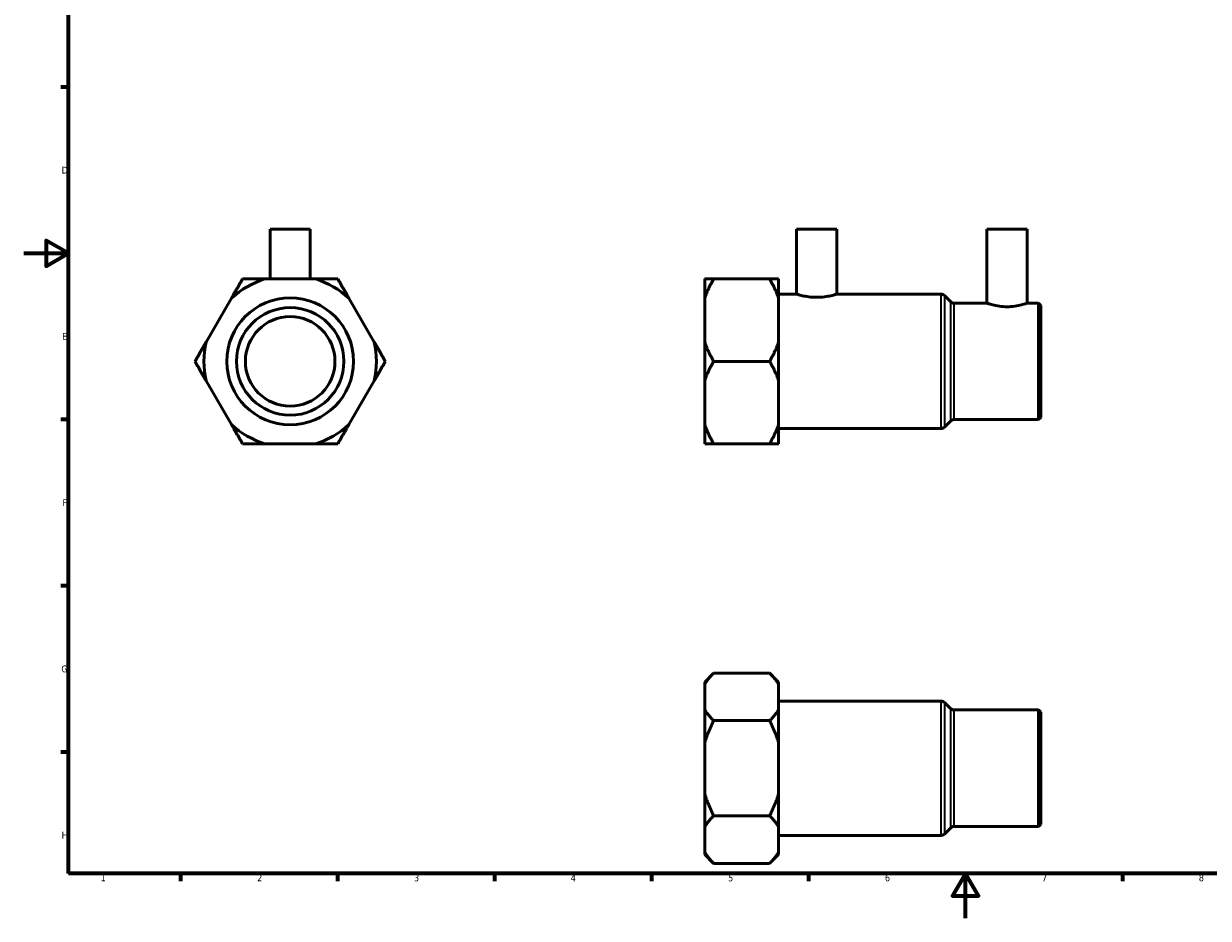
# Model space of a CAD drawing. Header units: millimetres. Extents: x 0 to 907, y 0 to 816.
# Tile 1 of 3: x 0 to 529, y 0 to 400. Entities that reach past the tile are written whole.
import ezdxf

# ---------------------------------------------------------------- set-up
doc = ezdxf.new("R2010")
doc.units = ezdxf.units.MM
for name, color, linetype, lineweight in [('Border (ANSI)', 7, 'Continuous', 70), ('Visible (ANSI)', 7, 'Continuous', 50), ('Visible Narrow (ANSI)', 7, 'Continuous', 35)]:
    doc.layers.add(name, color=color, linetype=linetype, lineweight=lineweight)
doc.styles.add('Note Text (ANSI)', font='tahoma.ttf')

# ---------------------------------------------------------------- blocks, each defined once
blk = doc.blocks.new('Borders Default Border')
at = {"layer": 'Border (ANSI)'}
for p, q in [((20, 371.25), (16.55, 371.25)), ((20, 222.75), (16.55, 222.75)), ((20, 148.5), (16.55, 148.5)), ((20, 74.25), (16.55, 74.25)), ((70.08, 20), (70.08, 16.55)), ((140.17, 20), (140.17, 16.55)), ((210.25, 20), (210.25, 16.55)), ((280.33, 20), (280.33, 16.55)), ((350.42, 20), (350.42, 16.55)), ((490.58, 20), (490.58, 16.55))]:
    blk.add_line(p, q, dxfattribs=at)
at = {"layer": 'Border (ANSI)', "flags": 128}
for points in [[(20, 20), (20, 574), (821, 574), (821, 20), (20, 20)], [(0, 297), (20, 297), (10, 302.77), (10, 291.23), (20, 297)], [(420.5, 0), (420.5, 20), (414.73, 10), (426.27, 10), (420.5, 20)]]:
    blk.add_lwpolyline(points, dxfattribs=at)
at = {"layer": 'Border (ANSI)', "char_height": 3.05, "attachment_point": 7, "style": 'Note Text (ANSI)'}
for s, insert in [('D', (16.96, 332.6)), ('E', (17.21, 258.35)), ('F', (17.29, 184.1)), ('G', (16.81, 109.79)), ('H', (16.97, 35.6)), ('1', (34.35, 16.55)), ('2', (104.2, 16.55)), ('3', (174.26, 16.49)), ('4', (244.23, 16.55)), ('5', (314.48, 16.49)), ('6', (384.49, 16.49)), ('7', (454.6, 16.55)), ('8', (524.63, 16.48))]:
    blk.add_mtext(s, dxfattribs=dict(at, insert=insert))

msp = doc.modelspace()

# ---------------------------------------------------------------- linework, layer by layer
at = {"layer": 'Visible (ANSI)'}
for p, q in [((109.967, 307.727), (127.967, 307.727)), ((109.967, 307.727), (109.967, 285.526)), ((127.967, 307.727), (127.967, 285.526)), ((345.031, 307.727), (363.031, 307.727)), ((345.031, 307.727), (345.031, 278.727)), ((363.031, 307.727), (363.031, 278.727)), ((430.031, 307.727), (448.031, 307.727)), ((430.031, 307.727), (430.031, 274.727)), ((448.031, 307.727), (448.031, 274.727)), ((130.256, 285.526), (107.677, 285.526)), ((304.031, 276.903), (304.031, 285.526)), ((333.031, 285.526), (308.031, 285.526)), ((337.031, 285.526), (337.031, 276.903)), ((92.742, 276.903), (81.453, 257.349)), ((156.48, 257.349), (145.191, 276.903)), ((304.031, 257.349), (304.031, 276.903)), ((337.031, 278.727), (345.031, 278.727)), ((337.031, 276.903), (337.031, 257.349)), ((363.031, 278.727), (409.603, 278.727)), ((413.845, 275.312), (411.017, 278.141)), ((415.26, 274.727), (430.031, 274.727)), ((448.031, 274.727), (453.031, 274.727)), ((453.031, 222.727), (453.031, 274.727)), ((454.031, 273.727), (453.031, 274.727)), ((454.031, 273.727), (454.031, 223.727)), ((304.031, 240.104), (304.031, 257.349)), ((337.031, 257.349), (337.031, 240.104)), ((308.031, 248.727), (333.031, 248.727)), ((81.453, 240.104), (92.742, 220.55)), ((145.191, 220.55), (156.48, 240.104)), ((304.031, 220.55), (304.031, 240.104)), ((337.031, 240.104), (337.031, 220.55)), ((413.845, 222.141), (411.017, 219.312)), ((415.26, 222.727), (453.031, 222.727)), ((454.031, 223.727), (453.031, 222.727)), ((304.031, 211.927), (304.031, 220.55)), ((337.031, 220.55), (337.031, 211.927)), ((337.031, 218.727), (409.603, 218.727)), ((107.677, 211.927), (130.256, 211.927)), ((308.031, 211.927), (333.031, 211.927)), ((304.031, 105.529), (308.031, 109.529)), ((308.031, 109.529), (333.031, 109.529)), ((337.031, 105.529), (333.031, 109.529)), ((304.031, 104.551), (304.031, 105.529)), ((304.031, 93.261), (304.031, 104.551)), ((337.031, 105.529), (337.031, 104.551)), ((337.031, 104.551), (337.031, 93.261)), ((337.031, 97.037), (409.603, 97.037)), ((413.845, 93.623), (411.017, 96.451)), ((304.031, 78.326), (304.031, 93.261)), ((337.031, 93.261), (337.031, 78.326)), ((415.26, 93.037), (453.031, 93.037)), ((453.031, 41.037), (453.031, 93.037)), ((454.031, 92.037), (453.031, 93.037)), ((454.031, 92.037), (454.031, 42.037)), ((308.031, 88.283), (333.031, 88.283)), ((304.031, 55.747), (304.031, 78.326)), ((337.031, 78.326), (337.031, 55.747)), ((304.031, 40.813), (304.031, 55.747)), ((337.031, 55.747), (337.031, 40.813)), ((333.031, 45.791), (308.031, 45.791)), ((304.031, 29.523), (304.031, 40.813)), ((337.031, 40.813), (337.031, 29.523)), ((337.031, 37.037), (409.603, 37.037)), ((413.845, 40.451), (411.017, 37.623)), ((415.26, 41.037), (453.031, 41.037)), ((454.031, 42.037), (453.031, 41.037)), ((304.031, 28.545), (304.031, 29.523)), ((304.031, 28.545), (308.031, 24.545)), ((337.031, 28.545), (333.031, 24.545)), ((337.031, 29.523), (337.031, 28.545)), ((333.031, 24.545), (308.031, 24.545))]:
    msp.add_line(p, q, dxfattribs=at)
for radius in [28.328, 24, 20]:
    msp.add_circle((118.967, 248.727), radius, dxfattribs=at)
for centre, radius, start, end in [((118.967, 248.727), 38.492, 107.05556, 132.94444), ((118.967, 248.727), 38.492, 47.05556, 72.94444), ((409.603, 276.727), 2, 45, 90), ((415.26, 276.727), 2, 225, 270), ((118.967, 248.727), 38.492, 167.05556, 192.94444), ((118.967, 248.727), 38.492, 347.05556, 12.94444), ((415.26, 220.727), 2, 90, 135), ((118.967, 248.727), 38.492, 227.05556, 252.94444), ((118.967, 248.727), 38.492, 287.05556, 312.94444), ((409.603, 220.727), 2, 270, 315), ((409.603, 95.037), 2, 45, 90), ((415.26, 95.037), 2, 225, 270), ((409.603, 39.037), 2, 270, 315), ((415.26, 39.037), 2, 90, 135)]:
    msp.add_arc(centre, radius, start, end, dxfattribs=at)
for points in [[(97.721, 285.526), (95.109, 281.002), (92.742, 276.903)], [(107.677, 285.526), (102.945, 285.526), (97.721, 285.526)], [(140.213, 285.526), (134.988, 285.526), (130.256, 285.526)], [(145.191, 276.903), (142.825, 281.002), (140.213, 285.526)], [(308.031, 285.526), (305.419, 285.526), (304.031, 285.526)], [(304.031, 276.903), (305.419, 281.002), (308.031, 285.526)], [(337.031, 285.526), (335.643, 285.526), (333.031, 285.526)], [(333.031, 285.526), (335.643, 281.002), (337.031, 276.903)], [(81.453, 257.349), (79.087, 253.251), (76.475, 248.727)], [(161.459, 248.727), (158.847, 253.251), (156.48, 257.349)], [(308.031, 248.727), (305.419, 253.251), (304.031, 257.349)], [(337.031, 257.349), (335.643, 253.251), (333.031, 248.727)], [(76.475, 248.727), (79.087, 244.202), (81.453, 240.104)], [(156.48, 240.104), (158.847, 244.202), (161.459, 248.727)], [(304.031, 240.104), (305.419, 244.202), (308.031, 248.727)], [(333.031, 248.727), (335.643, 244.202), (337.031, 240.104)], [(92.742, 220.55), (95.109, 216.452), (97.721, 211.927)], [(140.213, 211.927), (142.825, 216.452), (145.191, 220.55)], [(308.031, 211.927), (305.419, 216.452), (304.031, 220.55)], [(337.031, 220.55), (335.643, 216.452), (333.031, 211.927)], [(97.721, 211.927), (102.945, 211.927), (107.677, 211.927)], [(130.256, 211.927), (134.988, 211.927), (140.213, 211.927)], [(304.031, 211.927), (305.419, 211.927), (308.031, 211.927)], [(333.031, 211.927), (335.643, 211.927), (337.031, 211.927)], [(304.031, 104.551), (305.419, 106.917), (308.031, 109.529)], [(333.031, 109.529), (335.643, 106.917), (337.031, 104.551)], [(308.031, 88.283), (305.419, 90.895), (304.031, 93.261)], [(337.031, 93.261), (335.643, 90.895), (333.031, 88.283)], [(304.031, 78.326), (305.419, 83.059), (308.031, 88.283)], [(333.031, 88.283), (335.643, 83.059), (337.031, 78.326)], [(308.031, 45.791), (305.419, 51.015), (304.031, 55.747)], [(337.031, 55.747), (335.643, 51.015), (333.031, 45.791)], [(304.031, 40.813), (305.419, 43.179), (308.031, 45.791)], [(333.031, 45.791), (335.643, 43.179), (337.031, 40.813)], [(308.031, 24.545), (305.419, 27.157), (304.031, 29.523)], [(337.031, 29.523), (335.643, 27.157), (333.031, 24.545)]]:
    msp.add_rational_spline(points, [1, 1.00764413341, 1], degree=2, dxfattribs=at)
for points, knots in [([(363.031, 278.727), (363.031, 278.727), (362.802, 278.655), (361.882, 278.399), (361.19, 278.216), (359.6, 277.871), (358.593, 277.685), (356.378, 277.42), (355.169, 277.345), (352.893, 277.345), (351.685, 277.42), (349.47, 277.685), (348.463, 277.871), (346.872, 278.216), (346.181, 278.399), (345.26, 278.655), (345.031, 278.727), (345.031, 278.727)], [1.3651947, 1.3651947, 1.3651947, 1.3651947, 1.7064426, 1.7064426, 2.0476904, 2.0476904, 2.3890399, 2.3890399, 2.7303895, 2.7303895, 3.071739, 3.071739, 3.4130885, 3.4130885, 3.7543364, 3.7543364, 4.0955842, 4.0955842, 4.0955842, 4.0955842]), ([(448.031, 274.727), (448.031, 274.727), (447.801, 274.644), (446.88, 274.347), (446.189, 274.136), (444.601, 273.735), (443.596, 273.518), (441.381, 273.208), (440.172, 273.119), (437.891, 273.119), (436.681, 273.208), (434.467, 273.518), (433.461, 273.735), (431.874, 274.136), (431.182, 274.347), (430.261, 274.644), (430.031, 274.727), (430.031, 274.727)], [1.3684103, 1.3684103, 1.3684103, 1.3684103, 1.7104197, 1.7104197, 2.0524292, 2.0524292, 2.3946249, 2.3946249, 2.7368206, 2.7368206, 3.0790163, 3.0790163, 3.4212119, 3.4212119, 3.7632214, 3.7632214, 4.1052309, 4.1052309, 4.1052309, 4.1052309])]:
    msp.add_open_spline(points, degree=3, knots=knots, dxfattribs=at)
at = {"layer": 'Visible Narrow (ANSI)'}
for p, q in [((409.603, 219.096), (409.603, 278.357)), ((411.017, 277.779), (411.017, 219.674)), ((413.845, 222.468), (413.845, 274.985)), ((415.26, 274.406), (415.26, 223.047)), ((409.603, 37.406), (409.603, 96.667)), ((411.017, 96.089), (411.017, 37.985)), ((413.845, 40.778), (413.845, 93.295)), ((415.26, 92.717), (415.26, 41.357))]:
    msp.add_line(p, q, dxfattribs=at)

# ---------------------------------------------------------------- block references
msp.add_blockref('Borders Default Border', (0, 0))

doc.saveas('drawing.dxf')
